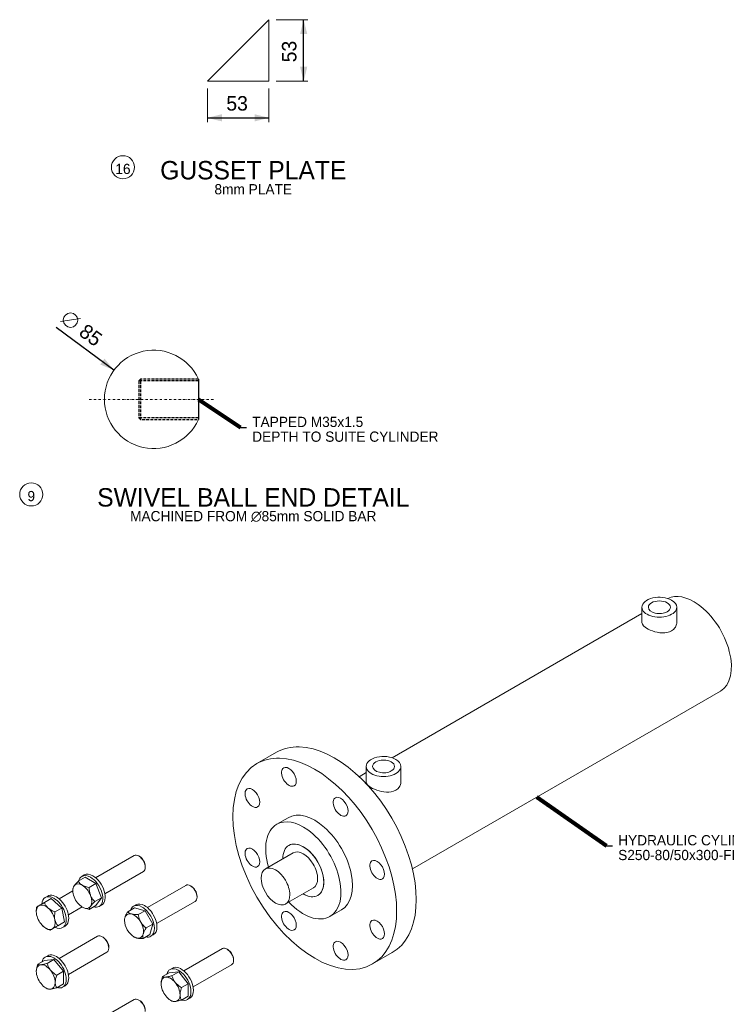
# Model space of a CAD drawing. Header units: millimetres. Extents: x -141576 to -137371, y -691119 to -688149.
# Tile 10 of 26: x -140615 to -140004, y -689855 to -689004. Entities that reach past the tile are written whole.
import ezdxf
from ezdxf.enums import TextEntityAlignment as Align

# ---------------------------------------------------------------- set-up
doc = ezdxf.new("R2010")
doc.units = ezdxf.units.MM
doc.header["$MEASUREMENT"] = 0
for name, pattern in [('DGN Style 3', [3.461568, 2.472549, -0.989019]), ('DGN Style 4', [3.956078, 1.978039, -0.989019, 0, -0.989019]), ('DGN Style 5', [1.730784, 0.741765, -0.989019])]:
    doc.linetypes.add(name, pattern=pattern)
doc.layers.add('Center Line', color=1, linetype='DGN Style 4', lineweight=0)
doc.styles.add('Style-ENGINEERING', font='ENGINEERING.shx')
doc.styles.add('Style-ENGINEERING_0', font='ENGINEERING.shx')
doc.dimstyles.new('MetricMM', dxfattribs={"dimtxt": 3, "dimasz": 3, "dimexe": 1.5, "dimexo": 1.5, "dimgap": 1.5, "dimtad": 1, "dimdec": 0, "dimzin": 7, "dimtxsty": 'Style-ENGINEERING_0', "dimcen": 0.09, "dimclrd": 1, "dimclre": 1, "dimclrt": 7, "dimadec": 0, "dimazin": 3, "dimtfac": 1, "dimtdec": 0, "dimtofl": 0, "dimtmove": 0, "dimatfit": 3, "dimfxl": 1, "dimtzin": 7, "dimlwd": -1, "dimlwe": 0, "dimarcsym": 0})

# ---------------------------------------------------------------- blocks, each defined once
blk = doc.blocks.new('*D67')
at = {"color": 7, "linetype": 'Continuous', "lineweight": 0, "transparency": 16777216}
blk.add_line((-1106.71, 369.17), (-1089.24, 371.81), dxfattribs=at)
at = {"color": 1, "linetype": 'Continuous', "transparency": 16777216}
blk.add_line((-1060.41, 327.25), (-1110.42, 364.14), dxfattribs=at)
at = {"color": 7, "linetype": 'Continuous', "lineweight": 0, "transparency": 16777216}
blk.add_circle((-1097.97, 370.49), 6.25, dxfattribs=at)
at = {"color": 1, "linetype": 'Continuous', "lineweight": 0, "transparency": 16777216}
blk.add_solid([(-1068.61, 337.18), (-1060.41, 327.25), (-1072.32, 332.15)], dxfattribs=at)
at = {"color": 7, "linetype": 'Continuous', "lineweight": 0, "transparency": 16777216, "style": 'Style-ENGINEERING'}
blk.add_text('85', height=12.5, rotation=323.58441, dxfattribs=at).set_placement((-1087.92, 363.07), align=Align.MIDDLE_LEFT)
blk = doc.blocks.new('*D68')
at = {"color": 1, "linetype": 'Continuous', "lineweight": 0, "transparency": 16777216}
for p, q in [((-979.73, 570.64), (-979.73, 541.56)), ((-926.52, 570.64), (-926.52, 541.56))]:
    blk.add_line(p, q, dxfattribs=at)
at = {"color": 1, "linetype": 'Continuous', "transparency": 16777216}
blk.add_line((-979.73, 545.31), (-926.52, 545.31), dxfattribs=at)
at = {"color": 1, "linetype": 'Continuous', "lineweight": 0, "transparency": 16777216}
blk.add_solid([(-967.23, 542.19), (-979.73, 545.31), (-967.23, 548.44)], dxfattribs=at)
at = {"color": 1, "linetype": 'Continuous', "lineweight": 0, "transparency": 16777216, "extrusion": (0, 0, -1)}
blk.add_solid([(939.02, 548.44), (926.52, 545.31), (939.02, 542.19)], dxfattribs=at)
at = {"layer": 'Defpoints', "color": 9, "transparency": 16777216}
for p in [(-979.73, 576.89), (-926.52, 576.89), (-953.12, 545.31), (-926.52, 545.31)]:
    blk.add_point(p, dxfattribs=at)
at = {"color": 7, "linetype": 'Continuous', "lineweight": 0, "transparency": 16777216, "style": 'Style-ENGINEERING'}
blk.add_text('53', height=12.5, dxfattribs=at).set_placement((-963.36, 557.81), align=Align.MIDDLE_LEFT)
blk = doc.blocks.new('*D69')
at = {"color": 1, "linetype": 'Continuous', "lineweight": 0, "transparency": 16777216}
for p, q in [((-920.27, 630.1), (-892.81, 630.1)), ((-920.27, 576.89), (-892.81, 576.89))]:
    blk.add_line(p, q, dxfattribs=at)
at = {"color": 1, "linetype": 'Continuous', "transparency": 16777216}
blk.add_line((-896.56, 576.89), (-896.56, 630.1), dxfattribs=at)
at = {"color": 1, "linetype": 'Continuous', "lineweight": 0, "transparency": 16777216, "extrusion": (0, 0, -1)}
blk.add_solid([(899.69, 617.6), (896.56, 630.1), (893.44, 617.6)], dxfattribs=at)
at = {"color": 1, "linetype": 'Continuous', "lineweight": 0, "transparency": 16777216}
blk.add_solid([(-893.44, 589.39), (-896.56, 576.89), (-899.69, 589.39)], dxfattribs=at)
at = {"layer": 'Defpoints', "color": 9, "transparency": 16777216}
for p in [(-926.52, 630.1), (-896.56, 630.1), (-896.56, 603.49), (-926.52, 576.89)]:
    blk.add_point(p, dxfattribs=at)
at = {"color": 7, "linetype": 'Continuous', "lineweight": 0, "transparency": 16777216, "style": 'Style-ENGINEERING'}
blk.add_text('53', height=12.5, rotation=90, dxfattribs=at).set_placement((-909.06, 593.26), align=Align.MIDDLE_LEFT)
blk = doc.blocks.new('*U2')
at = {"color": 7, "linetype": 'Continuous', "lineweight": 0}
for p, q in [((-979.73, 576.89), (-926.52, 630.1)), ((-926.52, 630.1), (-926.52, 576.89)), ((-926.52, 576.89), (-979.73, 576.89)), ((-604.24, 122.37), (-604.24, 109.11)), ((-574.24, 109.11), (-574.24, 122.37)), ((-604.24, 117.02), (-820.19, -7.66)), ((-802.56, -103.72), (-536.54, 49.87)), ((-919.96, -2.91), (-936.93, -12.71)), ((-842.53, -15.21), (-842.53, -28.47)), ((-812.53, -28.47), (-812.53, -15.21)), ((-842.53, -20.56), (-848.56, -24.04)), ((-909.93, -59.47), (-919.83, -65.19)), ((-1043, -92.17), (-1076.25, -111.37)), ((-1038.29, -92.97), (-1039, -92.56)), ((-905.58, -89.87), (-929.62, -103.75)), ((-1033.34, -102.36), (-1033.34, -101.55)), ((-1086.1, -108.97), (-1088.22, -110.19)), ((-1074.57, -110.4), (-1076.25, -111.37)), ((-1068.25, -125.22), (-1035, -106.02)), ((-1085.45, -111), (-1091.25, -114.35)), ((-1075.99, -116.46), (-1085.45, -111)), ((-1075.99, -116.46), (-1081.79, -119.81)), ((-1071.26, -128.64), (-1075.99, -116.46)), ((-998.35, -117.95), (-1031.61, -137.15)), ((-993.64, -118.75), (-994.35, -118.34)), ((-1117.67, -127.2), (-1119.79, -128.42)), ((-1095.98, -122.76), (-1107.83, -129.6)), ((-1095.98, -121.07), (-1095.98, -122.54)), ((-1068.25, -125.22), (-1066.57, -124.25)), ((-988.69, -128.14), (-988.69, -127.32)), ((-912.12, -134.06), (-888.08, -120.18)), ((-1114.74, -129.45), (-1120.54, -132.8)), ((-1105.6, -137.55), (-1114.74, -129.45)), ((-1075.99, -135.37), (-1081.79, -138.72)), ((-1071.26, -128.64), (-1077.07, -131.99)), ((-1075.99, -135.37), (-1071.26, -128.64)), ((-1073.22, -136.17), (-1071.1, -134.95)), ((-1041.45, -134.75), (-1043.57, -135.97)), ((-1023.61, -151), (-990.35, -131.8)), ((-1127.55, -140.42), (-1127.55, -140.76)), ((-1105.6, -137.55), (-1111.41, -140.9)), ((-1103.16, -149.51), (-1105.6, -137.55)), ((-1099.83, -143.45), (-1087.98, -136.61)), ((-1042.76, -137.38), (-1048.56, -140.73)), ((-1033.62, -139.83), (-1042.76, -137.38)), ((-1033.62, -139.83), (-1039.43, -143.18)), ((-1026.94, -151.41), (-1033.62, -139.83)), ((-873.83, -144.86), (-863.93, -139.15)), ((-1103.16, -149.51), (-1108.96, -152.86)), ((-1051.33, -147.97), (-1051.33, -148.31)), ((-1026.94, -151.41), (-1032.74, -154.76)), ((-1029.38, -160.54), (-1026.94, -151.41)), ((-1119.36, -154.95), (-1119.06, -155.12)), ((-1104.79, -154.4), (-1102.67, -153.18)), ((-1029.38, -160.54), (-1035.19, -163.9)), ((-1028.57, -161.95), (-1026.45, -160.73)), ((-1074.57, -161.95), (-1107.83, -181.15)), ((-1069.86, -162.76), (-1070.57, -162.35)), ((-1043.14, -162.5), (-1042.85, -162.67)), ((-1099.83, -195.01), (-1066.57, -175.81)), ((-1064.91, -172.15), (-1064.91, -171.33)), ((-966.78, -172.63), (-1000.03, -191.83)), ((-962.07, -173.43), (-962.78, -173.03)), ((-836.93, -185.91), (-819.96, -176.11)), ((-1120.48, -182.78), (-1126.29, -186.13)), ((-1112.29, -182.05), (-1120.48, -182.78)), ((-1117.67, -178.75), (-1119.79, -179.98)), ((-1112.29, -182.05), (-1118.09, -185.4)), ((-1104.1, -192.24), (-1112.29, -182.05)), ((-992.03, -205.68), (-958.78, -186.49)), ((-957.12, -182.82), (-957.12, -182.01)), ((-1104.1, -192.24), (-1109.9, -195.59)), ((-1104.1, -203.16), (-1104.1, -192.24)), ((-1012.69, -193.46), (-1018.49, -196.81)), ((-1004.5, -192.72), (-1012.69, -193.46)), ((-1009.88, -189.43), (-1012, -190.65)), ((-1004.5, -192.72), (-1010.3, -196.07)), ((-996.31, -202.91), (-1004.5, -192.72)), ((-1104.1, -203.16), (-1109.9, -206.51)), ((-996.31, -202.91), (-1002.11, -206.26)), ((-996.31, -213.83), (-996.31, -202.91)), ((-1119.36, -206.51), (-1118.09, -207.24)), ((-1104.79, -205.96), (-1102.67, -204.73)), ((-1043, -216.64), (-1076.25, -235.83)), ((-1038.29, -217.44), (-1039, -217.03)), ((-1011.57, -217.18), (-1010.3, -217.92)), ((-996.31, -213.83), (-1002.11, -217.18)), ((-997, -216.63), (-994.88, -215.41))]:
    blk.add_line(p, q, dxfattribs=at)
at = {"color": 7, "linetype": 'DGN Style 3'}
for p, q in [((-1038.98, 318.02), (-1037.48, 319.52)), ((-987.48, 318.02), (-1038.98, 318.02)), ((-1038.98, 318.02), (-1038.98, 286.02)), ((-987.48, 286.02), (-1038.98, 286.02)), ((-1038.98, 286.02), (-1037.48, 284.52))]:
    blk.add_line(p, q, dxfattribs=at)
at = {"color": 7}
blk.add_line((-987.48, 319.52), (-987.48, 284.52), dxfattribs=at)
for p, q in [((-950.98, 277.58), (-945.98, 277.58)), ((-634.81, -83.93), (-629.81, -83.93))]:
    blk.add_line(p, q)
at = {"color": 7, "linetype": 'DGN Style 3', "flags": 128}
blk.add_lwpolyline([(-987.48, 319.52), (-1037.48, 319.52), (-1037.48, 284.52), (-987.48, 284.52)], dxfattribs=at)
at = {"lineweight": 13}
for centre in [(-1052.67, 502.58), (-1131.88, 219.87)]:
    blk.add_circle(centre, 10, dxfattribs=at)
at = {"color": 7, "linetype": 'Continuous', "lineweight": 0}
blk.add_arc((-1026.21, 302.02), 42.5, 24.31574, 335.68426, dxfattribs=at)
for centre, major_axis, start_param, end_param in [((-589.24, 122.37), (-15, 0), 3.926991, 6.283185), ((-559.54, 89.71), (23, -39.84), 2.23518, 3.112815), ((-589.24, 122.37), (-15, 0), 3.141593, 3.926991), ((-589.24, 122.37), (-15, 0), 0, 3.141593), ((-559.54, 89.71), (23, -39.84), 0, 2.23518), ((-869.96, -89.51), (50, -86.6), 2.800008, 3.141593), ((-869.96, -89.51), (50, -86.6), 0, 2.800008), ((-886.93, -99.31), (50, -86.6), 2.800008, 3.141593), ((-886.93, -99.31), (50, -86.6), 0, 2.800008), ((-827.53, -15.21), (-15, 0), 3.926991, 6.283185), ((-886.93, -99.31), (50, -86.6), 3.141593, 6.283185), ((-827.53, -15.21), (-15, 0), 0, 3.141593), ((-827.53, -15.21), (-15, 0), 3.141593, 3.926991), ((-886.93, -99.31), (23, -39.84), 0, 3.141593), ((-896.83, -105.03), (23, -39.84), 3.141593, 4.322123), ((-896.83, -105.03), (23, -39.84), 2.23518, 3.141593), ((-896.83, -105.03), (23, -39.84), 0, 2.23518), ((-896.83, -105.03), (12.5, -21.65), 3.141593, 3.936991), ((-896.83, -105.03), (12.5, -21.65), 2.356194, 3.141593), ((-896.83, -105.03), (12.5, -21.65), 0, 2.356194), ((-1039, -99.1), (4, -6.93), 2.356194, 3.141593), ((-1039, -99.1), (4, -6.93), 0.785398, 2.356194), ((-896.83, -105.03), (8.75, -15.16), 1.592243, 3.141593), ((-920.87, -118.91), (8.75, -15.16), 1.592243, 3.141593), ((-896.83, -105.03), (8.75, -15.16), 0, 1.592243), ((-1080.72, -123.18), (7.5, -12.99), 3.141593, 3.674598), ((-1080.72, -123.18), (7.5, -12.99), 2.356194, 3.141593), ((-1078.6, -121.96), (7.5, -12.99), 2.356194, 3.141593), ((-1078.6, -121.96), (7.5, -12.99), 0, 2.356194), ((-1039, -99.1), (4, -6.93), 0, 0.785398), ((-920.87, -118.91), (8.75, -15.16), 3.141593, 6.283185), ((-1087.79, -127.27), (5.79, -10.03), 3.403392, 3.926991), ((-1087.79, -127.27), (5.79, -10.03), 2.356194, 3.403392), ((-1087.79, -127.27), (5.79, -10.03), 1.308997, 2.356194), ((-1080.72, -123.18), (7.5, -12.99), 0, 2.356194), ((-994.35, -124.87), (4, -6.93), 2.356194, 3.141593), ((-994.35, -124.87), (4, -6.93), 0.785398, 2.356194), ((-920.87, -118.91), (8.75, -15.16), 0, 1.592243), ((-1112.29, -141.41), (7.5, -12.99), 0, 3.141593), ((-1110.17, -140.19), (7.5, -12.99), 0, 3.141593), ((-1087.79, -127.27), (5.79, -10.03), 3.926991, 4.45059), ((-1087.79, -127.27), (5.79, -10.03), 0.261799, 1.308997), ((-896.83, -105.03), (12.5, -21.65), 5.487786, 6.283185), ((-1119.36, -145.49), (5.79, -10.03), 3.141593, 3.926991), ((-1119.36, -145.49), (5.79, -10.03), 2.094395, 3.141593), ((-1112.29, -141.41), (7.5, -12.99), 3.141593, 3.830083), ((-1087.79, -127.27), (5.79, -10.03), 4.45059, 5.497787), ((-1036.07, -148.96), (7.5, -12.99), 3.141593, 3.611375), ((-1036.07, -148.96), (7.5, -12.99), 1.570796, 3.141593), ((-1033.95, -147.74), (7.5, -12.99), 1.570796, 3.141593), ((-994.35, -124.87), (4, -6.93), 0, 0.785398), ((-896.83, -105.03), (23, -39.84), 5.102655, 6.283185), ((-1119.36, -145.49), (5.79, -10.03), 3.926991, 4.18879), ((-1119.36, -145.49), (5.79, -10.03), 4.18879, 5.235988), ((-1119.36, -145.49), (5.79, -10.03), 1.047198, 2.094395), ((-1080.72, -123.18), (7.5, -12.99), 5.75018, 6.283185), ((-1043.14, -153.04), (5.79, -10.03), 2.617994, 3.665191), ((-1043.14, -153.04), (5.79, -10.03), 1.570796, 2.617994), ((-1036.07, -148.96), (7.5, -12.99), 0, 1.570796), ((-1033.95, -147.74), (7.5, -12.99), 0, 1.570796), ((-1119.36, -145.49), (5.79, -10.03), 5.03414, 5.497787), ((-1043.14, -153.04), (5.79, -10.03), 3.665191, 3.926991), ((-1043.14, -153.04), (5.79, -10.03), 3.926991, 4.712389), ((-1043.14, -153.04), (5.79, -10.03), 0.523599, 1.570796), ((-1119.36, -145.49), (5.79, -10.03), 5.497787, 6.283185), ((-1112.29, -141.41), (7.5, -12.99), 5.594695, 6.283185), ((-1070.57, -168.88), (4, -6.93), 2.356194, 3.141593), ((-1043.14, -153.04), (5.79, -10.03), 5.759587, 6.806784), ((-1070.57, -168.88), (4, -6.93), 0.785398, 2.356194), ((-1036.07, -148.96), (7.5, -12.99), 5.813403, 6.283185), ((-1112.29, -192.97), (7.5, -12.99), 0, 3.141593), ((-1110.17, -191.74), (7.5, -12.99), 0, 3.141593), ((-1070.57, -168.88), (4, -6.93), 0, 0.785398), ((-962.78, -179.56), (4, -6.93), 2.356194, 3.141593), ((-962.78, -179.56), (4, -6.93), 0.785398, 2.356194), ((-1119.36, -197.05), (5.79, -10.03), 2.879793, 3.926991), ((-1119.36, -197.05), (5.79, -10.03), 1.832596, 2.879793), ((-1112.29, -192.97), (7.5, -12.99), 3.141593, 3.674598), ((-962.78, -179.56), (4, -6.93), 0, 0.785398), ((-1119.36, -197.05), (5.79, -10.03), 3.926991, 4.974188), ((-1004.5, -203.64), (7.5, -12.99), 3.141593, 3.674598), ((-1004.5, -203.64), (7.5, -12.99), 0.785398, 3.141593), ((-1002.38, -202.42), (7.5, -12.99), 0.785398, 3.141593), ((-1119.36, -197.05), (5.79, -10.03), 4.974188, 5.497787), ((-1119.36, -197.05), (5.79, -10.03), 6.021386, 7.068583), ((-1011.57, -207.73), (5.79, -10.03), 2.879793, 3.926991), ((-1011.57, -207.73), (5.79, -10.03), 1.832596, 2.879793), ((-1011.57, -207.73), (5.79, -10.03), 0.785398, 1.832596), ((-1119.36, -197.05), (5.79, -10.03), 5.497787, 6.021386), ((-1112.29, -192.97), (7.5, -12.99), 5.75018, 6.283185), ((-1011.57, -207.73), (5.79, -10.03), 6.021386, 7.068583), ((-1004.5, -203.64), (7.5, -12.99), 0, 0.785398), ((-1002.38, -202.42), (7.5, -12.99), 0, 0.785398), ((-1039, -223.56), (4, -6.93), 2.356194, 3.141593), ((-1039, -223.56), (4, -6.93), 0.785398, 2.356194), ((-1011.57, -207.73), (5.79, -10.03), 4.974188, 5.497787), ((-1011.57, -207.73), (5.79, -10.03), 5.497787, 6.021386), ((-1004.5, -203.64), (7.5, -12.99), 5.75018, 6.283185)]:
    blk.add_ellipse(centre, major_axis=major_axis, ratio=0.57735, start_param=start_param, end_param=end_param, dxfattribs=at)
at = {"color": 7, "linetype": 'Continuous', "lineweight": 0, "extrusion": (0, 0, -1)}
for centre, major_axis, start_param, end_param in [((-589.24, 122.37), (9.5, 0), 3.141593, 6.283185), ((-589.24, 122.37), (9.5, 0), 0.785398, 3.141593), ((-589.24, 122.37), (9.5, 0), 0, 0.785398), ((-909.25, -24.19), (-4.5, 7.79), 3.534292, 6.283185), ((-909.25, -24.19), (-4.5, 7.79), 0, 3.141593), ((-827.53, -15.21), (9.5, 0), 3.141593, 6.283185), ((-827.53, -15.21), (9.5, 0), 0.785398, 3.141593), ((-827.53, -15.21), (9.5, 0), 0, 0.785398), ((-940.82, -42.41), (-4.5, 7.79), 0, 3.141593), ((-909.25, -24.19), (-4.5, 7.79), 3.141593, 3.534292), ((-940.82, -42.41), (-4.5, 7.79), 3.534292, 6.283185), ((-864.6, -49.97), (-4.5, 7.79), 3.534292, 6.283185), ((-864.6, -49.97), (-4.5, 7.79), 0, 3.141593), ((-940.82, -42.41), (-4.5, 7.79), 3.141593, 3.534292), ((-864.6, -49.97), (-4.5, 7.79), 3.141593, 3.534292), ((-940.82, -93.97), (-4.5, 7.79), 0, 3.141593), ((-896.83, -105.03), (-12.5, 21.65), 5.487786, 6.283185), ((-896.83, -105.03), (-12.5, 21.65), 0, 3.141593), ((-1038.29, -98.69), (-3.5, 6.06), 0.785398, 2.356194), ((-940.82, -93.97), (-4.5, 7.79), 3.534292, 6.283185), ((-940.82, -93.97), (-4.5, 7.79), 3.141593, 3.534292), ((-833.03, -104.65), (-4.5, 7.79), 3.534292, 6.283185), ((-833.03, -104.65), (-4.5, 7.79), 0, 3.141593), ((-993.64, -124.47), (-3.5, 6.06), 0.785398, 2.356194), ((-833.03, -104.65), (-4.5, 7.79), 3.141593, 3.534292), ((-896.83, -105.03), (-12.5, 21.65), 3.926991, 3.936991), ((-896.83, -105.03), (-12.5, 21.65), 3.141593, 3.926991), ((-1087.79, -127.27), (-5.79, 10.03), 2.879793, 3.926991), ((-909.25, -148.65), (-4.5, 7.79), 3.534292, 6.283185), ((-909.25, -148.65), (-4.5, 7.79), 0, 3.141593), ((-1119.36, -145.49), (-5.79, 10.03), 2.094395, 3.141593), ((-833.03, -156.2), (-4.5, 7.79), 3.534292, 6.283185), ((-833.03, -156.2), (-4.5, 7.79), 0, 3.141593), ((-1043.14, -153.04), (-5.79, 10.03), 3.926991, 4.712389), ((-909.25, -148.65), (-4.5, 7.79), 3.141593, 3.534292), ((-1069.86, -168.47), (-3.5, 6.06), 0.785398, 2.356194), ((-1043.14, -153.04), (-5.79, 10.03), 3.665191, 3.926991), ((-864.6, -174.43), (-4.5, 7.79), 3.534292, 6.283185), ((-864.6, -174.43), (-4.5, 7.79), 0, 3.141593), ((-833.03, -156.2), (-4.5, 7.79), 3.141593, 3.534292), ((-962.07, -179.15), (-3.5, 6.06), 0.785398, 2.356194), ((-864.6, -174.43), (-4.5, 7.79), 3.141593, 3.534292), ((-1119.36, -197.05), (-5.79, 10.03), 1.308997, 2.356194), ((-1011.57, -207.73), (-5.79, 10.03), 4.45059, 5.497787), ((-1038.29, -223.16), (-3.5, 6.06), 0.785398, 2.356194)]:
    blk.add_ellipse(centre, major_axis=major_axis, ratio=0.57735, start_param=start_param, end_param=end_param, dxfattribs=at)
at = {"color": 7, "linetype": 'Continuous', "lineweight": 0}
for points, knots in [([(-604.24, 109.11), (-604.32, 107.25), (-599.42, 102.44), (-584.04, 98.57), (-576.59, 102.84), (-574.82, 106.02), (-574.32, 107.59), (-574.26, 108.64), (-574.24, 109.11)], [0, 0, 0, 0, 0.278678, 0.645112, 0.854819, 0.906024, 0.957424, 1, 1, 1, 1]), ([(-842.53, -28.47), (-842.61, -30.33), (-837.71, -35.14), (-822.34, -39.01), (-814.89, -34.74), (-813.12, -31.56), (-812.61, -29.99), (-812.56, -28.94), (-812.53, -28.47)], [0, 0, 0, 0, 0.278678, 0.645112, 0.854819, 0.906024, 0.957424, 1, 1, 1, 1]), ([(-1095.98, -121.07), (-1095.96, -120.51), (-1095.78, -119.74), (-1094.98, -118.58), (-1094.88, -118.44)], [0, 0, 0, 0, 0.87724, 1, 1, 1, 1]), ([(-1094.88, -118.44), (-1094.66, -118.14), (-1093.98, -117.22), (-1092.69, -115.81), (-1091.62, -114.71), (-1091.25, -114.35)], [0, 0, 0, 0, 0.24869, 0.750117, 1, 1, 1, 1]), ([(-1091.25, -114.35), (-1090.73, -115.2), (-1089.85, -116.48), (-1088.29, -117.49), (-1087.79, -117.81)], [0, 0, 0, 0, 0.679357, 1, 1, 1, 1]), ([(-1081.79, -119.81), (-1081.77, -121.84), (-1081.59, -124.21), (-1080.79, -126.37), (-1080.7, -126.63)], [0, 0, 0, 0, 0.87724, 1, 1, 1, 1]), ([(-1080.7, -126.63), (-1080.48, -127.15), (-1079.79, -128.7), (-1078.51, -130.48), (-1077.43, -131.62), (-1077.07, -131.99)], [0, 0, 0, 0, 0.24869, 0.750117, 1, 1, 1, 1]), ([(-1127.23, -136.66), (-1127, -136.53), (-1126.57, -136.28), (-1125.49, -135.66), (-1125.15, -135.46)], [0, 0, 0, 0, 0.679357, 1, 1, 1, 1]), ([(-1120.54, -132.8), (-1120.22, -133.53), (-1119.55, -135), (-1118.31, -136.59), (-1117.44, -137.41), (-1117.24, -137.58)], [0, 0, 0, 0, 0.430923, 0.87724, 1, 1, 1, 1]), ([(-1080.7, -136.09), (-1080.89, -136.37), (-1081.44, -137.21), (-1081.75, -138.07), (-1081.79, -138.56), (-1081.79, -138.72)], [0, 0, 0, 0, 0.24869, 0.750117, 1, 1, 1, 1]), ([(-1077.07, -131.99), (-1077.69, -132.63), (-1078.95, -133.91), (-1080.09, -135.26), (-1080.59, -135.94), (-1080.7, -136.09)], [0, 0, 0, 0, 0.430923, 0.87724, 1, 1, 1, 1]), ([(-1117.24, -137.58), (-1116.83, -137.92), (-1115.57, -138.94), (-1113.54, -140.03), (-1111.95, -140.69), (-1111.41, -140.9)], [0, 0, 0, 0, 0.24869, 0.750117, 1, 1, 1, 1]), ([(-1051.05, -146.03), (-1050.93, -145.62), (-1050.55, -144.39), (-1049.65, -142.57), (-1048.84, -141.19), (-1048.56, -140.73)], [0, 0, 0, 0, 0.24869, 0.750117, 1, 1, 1, 1]), ([(-1048.56, -140.73), (-1048.24, -141.07), (-1047.57, -141.76), (-1046.33, -142.37), (-1045.45, -142.63), (-1045.26, -142.68)], [0, 0, 0, 0, 0.430923, 0.87724, 1, 1, 1, 1]), ([(-1045.26, -142.68), (-1044.85, -142.78), (-1043.59, -143.06), (-1041.56, -143.19), (-1039.96, -143.18), (-1039.43, -143.18)], [0, 0, 0, 0, 0.24869, 0.750117, 1, 1, 1, 1]), ([(-1039.43, -143.18), (-1039.19, -144.68), (-1038.77, -146.96), (-1037.69, -149.04), (-1037.35, -149.7)], [0, 0, 0, 0, 0.679357, 1, 1, 1, 1]), ([(-1111.45, -147.61), (-1111.33, -148.12), (-1110.94, -149.65), (-1110.04, -151.38), (-1109.23, -152.5), (-1108.96, -152.86)], [0, 0, 0, 0, 0.24869, 0.750117, 1, 1, 1, 1]), ([(-1113.57, -155.52), (-1113.9, -155.72), (-1114.58, -156.11), (-1115.26, -156.5), (-1115.51, -156.65), (-1115.65, -156.72)], [0, 0, 0, 0, 0.311532, 0.632762, 1, 1, 1, 1]), ([(-1035.23, -160.06), (-1035.32, -160.45), (-1035.57, -161.6), (-1035.5, -162.86), (-1035.27, -163.64), (-1035.19, -163.9)], [0, 0, 0, 0, 0.24869, 0.750117, 1, 1, 1, 1]), ([(-1032.74, -154.76), (-1033.7, -156.38), (-1034.71, -158.24), (-1035.17, -159.86), (-1035.23, -160.06)], [0, 0, 0, 0, 0.87724, 1, 1, 1, 1]), ([(-1041.02, -163.4), (-1041.4, -163.29), (-1042.09, -163.08), (-1042.62, -162.79), (-1042.86, -162.67)], [0, 0, 0, 0, 0.55273, 1, 1, 1, 1]), ([(-1035.19, -163.9), (-1037.07, -163.92), (-1039.18, -163.86), (-1040.82, -163.45), (-1041.02, -163.4)], [0, 0, 0, 0, 0.87724, 1, 1, 1, 1]), ([(-1126.29, -186.13), (-1126.02, -186.25), (-1125.49, -186.5), (-1124.41, -186.56), (-1123.63, -186.51), (-1123.46, -186.49)], [0, 0, 0, 0, 0.430923, 0.87724, 1, 1, 1, 1]), ([(-1123.46, -186.49), (-1123.09, -186.45), (-1121.95, -186.32), (-1120.08, -185.92), (-1118.6, -185.53), (-1118.09, -185.4)], [0, 0, 0, 0, 0.24869, 0.750117, 1, 1, 1, 1]), ([(-1118.09, -185.4), (-1117.83, -186.27), (-1117.3, -188.03), (-1116.22, -189.98), (-1115.44, -191), (-1115.27, -191.22)], [0, 0, 0, 0, 0.430923, 0.87724, 1, 1, 1, 1]), ([(-1115.27, -191.22), (-1114.9, -191.66), (-1113.76, -192.95), (-1111.89, -194.38), (-1110.41, -195.29), (-1109.9, -195.59)], [0, 0, 0, 0, 0.24869, 0.750117, 1, 1, 1, 1]), ([(-1111.17, -201.78), (-1111.14, -202.35), (-1111.08, -203.52), (-1110.63, -205.11), (-1110.16, -206.02), (-1109.9, -206.51)], [0, 0, 0, 0, 0.311532, 0.632762, 1, 1, 1, 1]), ([(-1019.76, -203), (-1019.73, -202.39), (-1019.67, -201.15), (-1019.22, -199.05), (-1018.75, -197.59), (-1018.49, -196.81)], [0, 0, 0, 0, 0.311532, 0.632762, 1, 1, 1, 1]), ([(-1018.49, -196.81), (-1018.23, -196.93), (-1017.69, -197.17), (-1016.62, -197.24), (-1015.84, -197.19), (-1015.67, -197.17)], [0, 0, 0, 0, 0.430923, 0.87724, 1, 1, 1, 1]), ([(-1015.67, -197.17), (-1015.29, -197.13), (-1014.16, -197), (-1012.29, -196.59), (-1010.8, -196.21), (-1010.3, -196.07)], [0, 0, 0, 0, 0.24869, 0.750117, 1, 1, 1, 1]), ([(-1010.3, -196.07), (-1010.04, -196.94), (-1009.5, -198.71), (-1008.43, -200.65), (-1007.65, -201.68), (-1007.48, -201.9)], [0, 0, 0, 0, 0.430923, 0.87724, 1, 1, 1, 1]), ([(-1007.48, -201.9), (-1007.1, -202.33), (-1005.97, -203.63), (-1004.1, -205.06), (-1002.61, -205.97), (-1002.11, -206.26)], [0, 0, 0, 0, 0.24869, 0.750117, 1, 1, 1, 1]), ([(-1115.27, -207.6), (-1115.61, -207.63), (-1116.61, -207.68), (-1117.5, -207.53), (-1117.95, -207.31), (-1118.09, -207.24)], [0, 0, 0, 0, 0.24869, 0.750117, 1, 1, 1, 1]), ([(-1109.9, -206.51), (-1110.76, -206.73), (-1112.5, -207.18), (-1114.25, -207.5), (-1115.09, -207.59), (-1115.27, -207.6)], [0, 0, 0, 0, 0.430923, 0.87724, 1, 1, 1, 1]), ([(-1002.11, -206.26), (-1002.59, -207.69), (-1003.26, -209.87), (-1003.35, -211.83), (-1003.38, -212.46)], [0, 0, 0, 0, 0.679357, 1, 1, 1, 1]), ([(-1007.48, -218.28), (-1007.81, -218.3), (-1008.82, -218.36), (-1009.71, -218.2), (-1010.16, -217.99), (-1010.3, -217.92)], [0, 0, 0, 0, 0.24869, 0.750117, 1, 1, 1, 1]), ([(-1002.11, -217.18), (-1002.97, -217.41), (-1004.71, -217.86), (-1006.45, -218.17), (-1007.3, -218.26), (-1007.48, -218.28)], [0, 0, 0, 0, 0.430923, 0.87724, 1, 1, 1, 1])]:
    blk.add_open_spline(points, degree=3, knots=knots, dxfattribs=at)
for points in [[(-1087.79, -117.81), (-1086.14, -118.77), (-1083.99, -119.39), (-1081.79, -119.81)], [(-1125.15, -135.46), (-1123.99, -134.79), (-1122.31, -133.82), (-1120.54, -132.8)], [(-1127.55, -140.43), (-1127.56, -139.19), (-1127.42, -137.92), (-1127.23, -136.66)], [(-1111.41, -140.9), (-1111.74, -143.18), (-1111.9, -145.52), (-1111.45, -147.61)], [(-1081.79, -138.72), (-1083.99, -138.31), (-1086.14, -137.68), (-1087.79, -136.72)], [(-1108.96, -152.86), (-1110.73, -153.89), (-1112.41, -154.85), (-1113.57, -155.52)], [(-1051.33, -147.98), (-1051.33, -147.4), (-1051.25, -146.75), (-1051.05, -146.03)], [(-1037.35, -149.7), (-1036.19, -151.73), (-1034.51, -153.4), (-1032.74, -154.76)], [(-1115.65, -156.72), (-1116.83, -156.24), (-1118, -155.75), (-1119.07, -155.12)], [(-1127.55, -192.32), (-1127.56, -190.41), (-1127.02, -188.24), (-1126.29, -186.13)], [(-1109.9, -195.59), (-1110.64, -197.7), (-1111.18, -199.87), (-1111.17, -201.78)], [(-1003.38, -212.46), (-1003.39, -214.37), (-1002.85, -215.92), (-1002.11, -217.18)]]:
    blk.add_open_spline(points, degree=3, dxfattribs=at)
at = {"layer": 'Center Line', "color": 1, "linetype": 'DGN Style 4'}
blk.add_line((-1081.78, 302.02), (-974.35, 302.02), dxfattribs=at)
at = {"color": 7, "linetype": 'DGN Style 5', "lineweight": 0, "style": 'Style-ENGINEERING'}
for s, insert, char_height, attachment_point, line_spacing_factor in [('16', (-1052.67, 501.1), 8.841, 5, 0.6), ('8mm PLATE', (-940.11, 483.52), 8.841, 5, 0.6), ('TAPPED M35x1.5\\PDEPTH TO SUITE CYLINDER', (-941, 276.1), 8.8415, 4, 0.86543), ('9', (-1131.88, 218.39), 8.84, 5, 0.6), ('MACHINED FROM ∅85mm SOLID BAR', (-940.11, 200.81), 8.8415, 5, 0.6), ('HYDRAULIC CYLINDER\\PS250-80/50x300-FF-TH-1', (-624.83, -85.41), 8.8415, 4, 0.86543)]:
    blk.add_mtext(s, dxfattribs=dict(at, insert=insert, char_height=char_height, attachment_point=attachment_point, line_spacing_factor=line_spacing_factor))
at = {"lineweight": 13, "char_height": 15.9146, "width": 735.6886, "attachment_point": 5, "line_spacing_factor": 0.9, "style": 'Style-ENGINEERING'}
for s, insert in [('GUSSET PLATE', (-940.09, 499.92)), ('SWIVEL BALL END DETAIL', (-940.09, 217.21))]:
    blk.add_mtext(s, dxfattribs=dict(at, insert=insert))
at = {"color": 1, "linetype": 'Continuous'}
dim = blk.add_linear_dim(base=(-896.56, 630.1), p1=(-926.52, 576.89), p2=(-926.52, 630.1), angle=90, text='\\FSTANDARD;<>', dimstyle='MetricMM', override={"dimtxt": 12.5, "dimasz": 12.5, "dimexe": 3.75, "dimexo": 6.25, "dimgap": 6.25}, dxfattribs=at)
dim.commit()
dim.dimension.update_dxf_attribs({"geometry": '*D69', "text_midpoint": (-896.56, 603.49)})
dim = blk.add_linear_dim(base=(-926.52, 545.31), p1=(-979.73, 576.89), p2=(-926.52, 576.89), text='\\FSTANDARD;<>', dimstyle='MetricMM', override={"dimtxt": 12.5, "dimasz": 12.5, "dimexe": 3.75, "dimexo": 6.25, "dimgap": 6.25}, dxfattribs=at)
dim.commit()
dim.dimension.update_dxf_attribs({"geometry": '*D68', "text_midpoint": (-953.12, 545.31)})
dim = blk.add_radius_dim(center=(-1026.21, 302.02), mpoint=(-1060.41, 327.25), text='\\FSTANDARD;<>', dimstyle='MetricMM', override={"dimtxt": 12.5, "dimasz": 12.5, "dimexe": 3.75, "dimexo": 6.25, "dimgap": 6.25, "dimlfac": 2, "dimse1": 1, "dimse2": 1}, dxfattribs=at)
dim.commit()
dim.dimension.update_dxf_attribs({"geometry": '*D67', "text_midpoint": (-1094.64, 352.5), "dimtype": 132})
for points in [[(-987.48, 302.02), (-950.98, 277.58)], [(-695.15, -41.7), (-634.81, -83.93)]]:
    blk.add_leader(points, dimstyle='MetricMM', override={"dimtxt": 12.5, "dimasz": 12.5, "dimgap": 6.25, "dimclrd": 0, "dimlwd": 65534}, dxfattribs=at)

msp = doc.modelspace()

# ---------------------------------------------------------------- block references
at = {"color": 7, "linetype": 'Continuous', "lineweight": 13}
msp.add_blockref('*U2', (-139473.05, -689634.45), dxfattribs=at)

doc.saveas('drawing.dxf')
